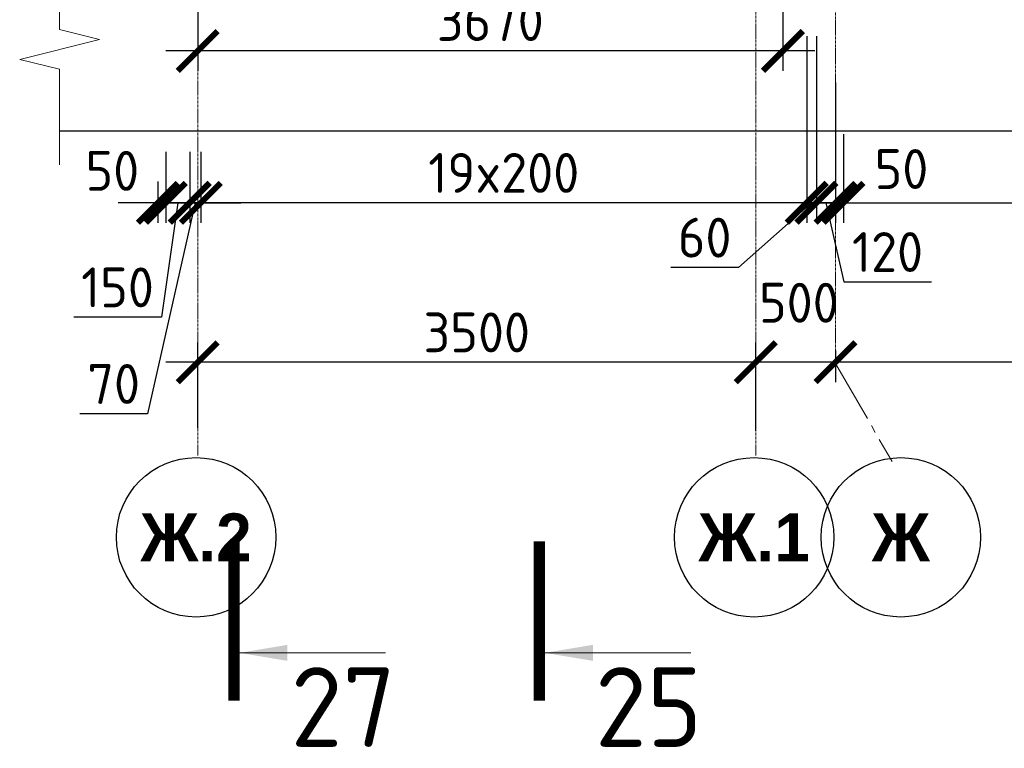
# Model space of a CAD drawing. Header units: millimetres. Extents: x 376598 to 1249954, y -318491 to -22134.
# Tile 128 of 256: x 601037 to 607212, y -150501 to -145929. Entities that reach past the tile are written whole.
import ezdxf

# ---------------------------------------------------------------- set-up
doc = ezdxf.new("R2010")
doc.units = ezdxf.units.MM
doc.linetypes.add('______5', pattern=[1100, 800, -100, 100, -100])
doc.linetypes.add('осевая', pattern=[50.8, 31.75, -6.35, 6.35, -6.35])
for name, color, linetype, lineweight in [('AF_Stena', 90, 'Continuous', 18), ('Оси', 40, '______5', 18), ('РАЗМЕРЫ', 1, 'Continuous', 9), ('Узлы', 7, 'Continuous', 0)]:
    doc.layers.add(name, color=color, linetype=linetype, lineweight=lineweight)
doc.styles.add('Century Gothic', font='GOTHIC.TTF')
doc.styles.add('GOST-2.304_Type-B', font='GOST_Common.ttf')
doc.dimstyles.new('СПДС', dxfattribs={"dimscale": 100, "dimtxt": 2.5, "dimasz": 2.5, "dimexe": 1.25, "dimexo": 0, "dimtad": 1, "dimdec": 0, "dimtxsty": 'GOST-2.304_Type-B', "dimblk": 'ARCHTICK', "dimcen": 2.5, "dimdle": 2, "dimadec": 0, "dimazin": 2, "dimtfac": 0.75, "dimtdec": 0, "dimtmove": 1, "dimatfit": 3, "dimfxl": 1, "dimtolj": 1, "dimarcsym": 1})

# ---------------------------------------------------------------- blocks, each defined once
blk = doc.blocks.new('NSY101')
at = {"color": 0, "linetype": 'ByBlock', "lineweight": -2}
blk.add_circle((0, 0), 50, dxfattribs=at)
blk = doc.blocks.new('_ArchTick')
at = {"color": 0, "linetype": 'ByBlock', "const_width": 0.15}
blk.add_lwpolyline([(-0.5, -0.5), (0.5, 0.5)], dxfattribs=at)
blk = doc.blocks.new('*D924')
at = {"layer": 'DEFPOINTS', "color": 0, "lineweight": 0, "transparency": 16777216}
for p in [(606153.5, -148004.3), (606153.5, -148078.4), (609253.5, -148893.9)]:
    blk.add_point(p, dxfattribs=at)
at = {"layer": 'РАЗМЕРЫ', "color": 0, "lineweight": -2, "transparency": 16777216}
for p, q in [((609253.5, -148893.9), (609253.5, -147953.4)), ((606153.5, -148004.3), (606153.5, -148203.4)), ((609453.5, -148078.4), (605953.5, -148078.4))]:
    blk.add_line(p, q, dxfattribs=at)
at = {"layer": 'РАЗМЕРЫ', "color": 0, "lineweight": -2, "transparency": 16777216, "xscale": 250, "yscale": 250, "zscale": 250, "rotation": 180}
blk.add_blockref('_ArchTick', (606153.5, -148078.4), dxfattribs=at)
at = {"layer": 'РАЗМЕРЫ', "color": 0, "lineweight": -2, "transparency": 16777216, "xscale": 250, "yscale": 250, "zscale": 250}
blk.add_blockref('_ArchTick', (609253.5, -148078.4), dxfattribs=at)
at = {"layer": 'РАЗМЕРЫ', "color": 0, "lineweight": 0, "transparency": 16777216, "insert": (607703.5, -147890.9), "char_height": 250, "attachment_point": 5, "style": 'GOST-2.304_Type-B'}
blk.add_mtext('\\A1;3100', dxfattribs=at)
blk = doc.blocks.new('*D925')
at = {"layer": 'DEFPOINTS', "color": 0, "lineweight": 0, "transparency": 16777216}
for p in [(606153.5, -148004.3), (605653.5, -148078.4), (605653.5, -148509.5)]:
    blk.add_point(p, dxfattribs=at)
at = {"layer": 'РАЗМЕРЫ', "color": 0, "lineweight": -2, "transparency": 16777216}
for p, q in [((605653.5, -148509.5), (605653.5, -147953.4)), ((606153.5, -148004.3), (606153.5, -148203.4)), ((606353.5, -148078.4), (605453.5, -148078.4))]:
    blk.add_line(p, q, dxfattribs=at)
at = {"layer": 'РАЗМЕРЫ', "color": 0, "lineweight": -2, "transparency": 16777216, "xscale": 250, "yscale": 250, "zscale": 250, "rotation": 180}
blk.add_blockref('_ArchTick', (605653.5, -148078.4), dxfattribs=at)
at = {"layer": 'РАЗМЕРЫ', "color": 0, "lineweight": -2, "transparency": 16777216, "xscale": 250, "yscale": 250, "zscale": 250}
blk.add_blockref('_ArchTick', (606153.5, -148078.4), dxfattribs=at)
at = {"layer": 'РАЗМЕРЫ', "color": 0, "lineweight": 0, "transparency": 16777216, "insert": (605923.9, -147704.9), "char_height": 250, "attachment_point": 5, "style": 'GOST-2.304_Type-B'}
blk.add_mtext('\\A1;500', dxfattribs=at)
blk = doc.blocks.new('*D926')
at = {"layer": 'DEFPOINTS', "color": 0, "lineweight": 0, "transparency": 16777216}
for p in [(602153.5, -148078.4), (602153.5, -148488.8), (605653.5, -148509.5)]:
    blk.add_point(p, dxfattribs=at)
at = {"layer": 'РАЗМЕРЫ', "color": 0, "lineweight": -2, "transparency": 16777216}
for p, q in [((602153.5, -148488.8), (602153.5, -147953.4)), ((605653.5, -148509.5), (605653.5, -147953.4)), ((605853.5, -148078.4), (601953.5, -148078.4))]:
    blk.add_line(p, q, dxfattribs=at)
at = {"layer": 'РАЗМЕРЫ', "color": 0, "lineweight": -2, "transparency": 16777216, "xscale": 250, "yscale": 250, "zscale": 250, "rotation": 180}
blk.add_blockref('_ArchTick', (602153.5, -148078.4), dxfattribs=at)
at = {"layer": 'РАЗМЕРЫ', "color": 0, "lineweight": -2, "transparency": 16777216, "xscale": 250, "yscale": 250, "zscale": 250}
blk.add_blockref('_ArchTick', (605653.5, -148078.4), dxfattribs=at)
at = {"layer": 'РАЗМЕРЫ', "color": 0, "lineweight": 0, "transparency": 16777216, "insert": (603903.5, -147890.9), "char_height": 250, "attachment_point": 5, "style": 'GOST-2.304_Type-B'}
blk.add_mtext('\\A1;3500', dxfattribs=at)
blk = doc.blocks.new('*D910')
at = {"layer": 'DEFPOINTS', "color": 0, "lineweight": 0, "transparency": 16777216}
for p in [(606153.5, -146627.3), (606203.5, -146696.9), (606203.5, -147077.8)]:
    blk.add_point(p, dxfattribs=at)
at = {"layer": 'РАЗМЕРЫ', "color": 0, "lineweight": -2, "transparency": 16777216}
for p, q in [((606153.5, -146627.3), (606153.5, -147202.8)), ((606203.5, -146696.9), (606203.5, -147202.8)), ((606153.5, -147077.8), (605903.5, -147077.8)), ((606153.5, -147077.8), (606203.5, -147077.8)), ((606203.5, -147077.8), (606453.5, -147077.8))]:
    blk.add_line(p, q, dxfattribs=at)
at = {"layer": 'РАЗМЕРЫ', "color": 0, "lineweight": -2, "transparency": 16777216, "xscale": 250, "yscale": 250, "zscale": 250}
blk.add_blockref('_ArchTick', (606153.5, -147077.8), dxfattribs=at)
at = {"layer": 'РАЗМЕРЫ', "color": 0, "lineweight": -2, "transparency": 16777216, "xscale": 250, "yscale": 250, "zscale": 250, "rotation": 180}
blk.add_blockref('_ArchTick', (606203.5, -147077.8), dxfattribs=at)
at = {"layer": 'РАЗМЕРЫ', "color": 0, "lineweight": 0, "transparency": 16777216, "insert": (606567.2, -146865.9), "char_height": 250, "attachment_point": 5, "style": 'GOST-2.304_Type-B'}
blk.add_mtext('\\A1;50', dxfattribs=at)
blk = doc.blocks.new('*D911')
at = {"layer": 'DEFPOINTS', "color": 0, "lineweight": 0, "transparency": 16777216}
for p in [(613003.5, -146596.9, -360), (606203.5, -146647.1), (613003.5, -147077.8)]:
    blk.add_point(p, dxfattribs=at)
at = {"layer": 'РАЗМЕРЫ', "color": 0, "lineweight": -2, "transparency": 16777216}
for p, q in [((613003.5, -146596.9), (613003.5, -147202.8)), ((606203.5, -146647.1), (606203.5, -147202.8)), ((606003.5, -147077.8), (613203.5, -147077.8))]:
    blk.add_line(p, q, dxfattribs=at)
at = {"layer": 'РАЗМЕРЫ', "color": 0, "lineweight": -2, "transparency": 16777216, "xscale": 250, "yscale": 250, "zscale": 250, "rotation": 180}
blk.add_blockref('_ArchTick', (606203.5, -147077.8), dxfattribs=at)
at = {"layer": 'РАЗМЕРЫ', "color": 0, "lineweight": -2, "transparency": 16777216, "xscale": 250, "yscale": 250, "zscale": 250}
blk.add_blockref('_ArchTick', (613003.5, -147077.8), dxfattribs=at)
at = {"layer": 'РАЗМЕРЫ', "color": 0, "lineweight": 0, "transparency": 16777216, "insert": (609603.5, -146890.3), "char_height": 250, "attachment_point": 5, "style": 'GOST-2.304_Type-B'}
blk.add_mtext('\\A1;34х200', dxfattribs=at)
blk = doc.blocks.new('*D913')
at = {"layer": 'DEFPOINTS', "color": 0, "lineweight": 0, "transparency": 16777216}
for p in [(606033.5, -146032, -360), (606153.5, -146322.1), (606033.5, -147077.8)]:
    blk.add_point(p, dxfattribs=at)
at = {"layer": 'РАЗМЕРЫ', "color": 0, "lineweight": -2, "transparency": 16777216}
for p, q in [((606033.5, -146032), (606033.5, -147202.8)), ((606153.5, -146322.1), (606153.5, -147202.8)), ((606033.5, -147077.8), (605783.5, -147077.8)), ((606153.5, -147077.8), (606033.5, -147077.8)), ((606153.5, -147077.8), (606033.5, -147077.8)), ((606093.5, -147077.8), (606205.2, -147574.2)), ((606153.5, -147077.8), (606403.5, -147077.8)), ((606205.2, -147574.2), (606755.2, -147574.2))]:
    blk.add_line(p, q, dxfattribs=at)
at = {"layer": 'РАЗМЕРЫ', "color": 0, "lineweight": -2, "transparency": 16777216, "xscale": 250, "yscale": 250, "zscale": 250}
blk.add_blockref('_ArchTick', (606033.5, -147077.8), dxfattribs=at)
at = {"layer": 'РАЗМЕРЫ', "color": 0, "lineweight": -2, "transparency": 16777216, "xscale": 250, "yscale": 250, "zscale": 250, "rotation": 180}
blk.add_blockref('_ArchTick', (606153.5, -147077.8), dxfattribs=at)
at = {"layer": 'РАЗМЕРЫ', "color": 0, "lineweight": 0, "transparency": 16777216, "insert": (606480.2, -147386.7), "char_height": 250, "attachment_point": 5, "style": 'GOST-2.304_Type-B'}
blk.add_mtext('\\A1;120', dxfattribs=at)
blk = doc.blocks.new('*D914')
at = {"layer": 'DEFPOINTS', "color": 0, "lineweight": 0, "transparency": 16777216}
for p in [(605973.1, -146032, -360), (606033.5, -146032, -360), (605973.1, -147077.8)]:
    blk.add_point(p, dxfattribs=at)
at = {"layer": 'РАЗМЕРЫ', "color": 0, "lineweight": -2, "transparency": 16777216}
for p, q in [((605973.1, -146032), (605973.1, -147202.8)), ((606033.5, -146032), (606033.5, -147202.8)), ((606003.3, -147077.8), (605545.6, -147484)), ((605973.1, -147077.8), (605723.1, -147077.8)), ((606033.5, -147077.8), (605973.1, -147077.8)), ((606033.5, -147077.8), (605973.1, -147077.8)), ((606033.5, -147077.8), (606283.5, -147077.8)), ((605545.6, -147484), (605120.6, -147484))]:
    blk.add_line(p, q, dxfattribs=at)
at = {"layer": 'РАЗМЕРЫ', "color": 0, "lineweight": -2, "transparency": 16777216, "xscale": 250, "yscale": 250, "zscale": 250}
blk.add_blockref('_ArchTick', (605973.1, -147077.8), dxfattribs=at)
at = {"layer": 'РАЗМЕРЫ', "color": 0, "lineweight": -2, "transparency": 16777216, "xscale": 250, "yscale": 250, "zscale": 250, "rotation": 180}
blk.add_blockref('_ArchTick', (606033.5, -147077.8), dxfattribs=at)
at = {"layer": 'РАЗМЕРЫ', "color": 0, "lineweight": 0, "transparency": 16777216, "insert": (605333.1, -147296.5), "char_height": 250, "attachment_point": 5, "style": 'GOST-2.304_Type-B'}
blk.add_mtext('\\A1;60', dxfattribs=at)
blk = doc.blocks.new('*D915')
at = {"layer": 'DEFPOINTS', "color": 0, "lineweight": 0, "transparency": 16777216}
for p in [(605973.1, -146337.1, -200), (602173.1, -146757.3, 160), (602173.1, -147077.8)]:
    blk.add_point(p, dxfattribs=at)
at = {"layer": 'РАЗМЕРЫ', "color": 0, "lineweight": -2, "transparency": 16777216}
for p, q in [((605973.1, -146337.1), (605973.1, -147202.8)), ((602173.1, -146757.3), (602173.1, -147202.8)), ((606173.1, -147077.8), (601973.1, -147077.8))]:
    blk.add_line(p, q, dxfattribs=at)
at = {"layer": 'РАЗМЕРЫ', "color": 0, "lineweight": -2, "transparency": 16777216, "xscale": 250, "yscale": 250, "zscale": 250, "rotation": 180}
blk.add_blockref('_ArchTick', (602173.1, -147077.8), dxfattribs=at)
at = {"layer": 'РАЗМЕРЫ', "color": 0, "lineweight": -2, "transparency": 16777216, "xscale": 250, "yscale": 250, "zscale": 250}
blk.add_blockref('_ArchTick', (605973.1, -147077.8), dxfattribs=at)
at = {"layer": 'РАЗМЕРЫ', "color": 0, "lineweight": 0, "transparency": 16777216, "insert": (604073.1, -146890.3), "char_height": 250, "attachment_point": 5, "style": 'GOST-2.304_Type-B'}
blk.add_mtext('\\A1;19x200', dxfattribs=at)
blk = doc.blocks.new('*D916')
at = {"layer": 'DEFPOINTS', "color": 0, "lineweight": 0, "transparency": 16777216}
for p in [(602103.5, -146757.2, -360), (602173.1, -146757.3, 160), (602103.5, -147077.8)]:
    blk.add_point(p, dxfattribs=at)
at = {"layer": 'РАЗМЕРЫ', "color": 0, "lineweight": -2, "transparency": 16777216}
for p, q in [((602103.5, -146757.2), (602103.5, -147202.8)), ((602173.1, -146757.3), (602173.1, -147202.8)), ((602138.3, -147077.8), (601838.3, -148402)), ((602103.5, -147077.8), (601853.5, -147077.8)), ((602173.1, -147077.8), (602103.5, -147077.8)), ((602173.1, -147077.8), (602103.5, -147077.8)), ((602173.1, -147077.8), (602423.1, -147077.8)), ((601838.3, -148402), (601414.4, -148402))]:
    blk.add_line(p, q, dxfattribs=at)
at = {"layer": 'РАЗМЕРЫ', "color": 0, "lineweight": -2, "transparency": 16777216, "xscale": 250, "yscale": 250, "zscale": 250}
blk.add_blockref('_ArchTick', (602103.5, -147077.8), dxfattribs=at)
at = {"layer": 'РАЗМЕРЫ', "color": 0, "lineweight": -2, "transparency": 16777216, "xscale": 250, "yscale": 250, "zscale": 250, "rotation": 180}
blk.add_blockref('_ArchTick', (602173.1, -147077.8), dxfattribs=at)
at = {"layer": 'РАЗМЕРЫ', "color": 0, "lineweight": 0, "transparency": 16777216, "insert": (601626.4, -148214.5), "char_height": 250, "attachment_point": 5, "style": 'GOST-2.304_Type-B'}
blk.add_mtext('\\A1;70', dxfattribs=at)
blk = doc.blocks.new('*D917')
at = {"layer": 'DEFPOINTS', "color": 0, "lineweight": 0, "transparency": 16777216}
for p in [(601953.5, -146757.2), (602103.5, -146757.2, -360), (601953.5, -147077.8)]:
    blk.add_point(p, dxfattribs=at)
at = {"layer": 'РАЗМЕРЫ', "color": 0, "lineweight": -2, "transparency": 16777216}
for p, q in [((601953.5, -146757.2), (601953.5, -147202.8)), ((602103.5, -146757.2), (602103.5, -147202.8)), ((602303.5, -147077.8), (601753.5, -147077.8)), ((602028.5, -147077.8), (601925.4, -147796)), ((601925.4, -147796), (601375.4, -147796))]:
    blk.add_line(p, q, dxfattribs=at)
at = {"layer": 'РАЗМЕРЫ', "color": 0, "lineweight": -2, "transparency": 16777216, "xscale": 250, "yscale": 250, "zscale": 250, "rotation": 180}
blk.add_blockref('_ArchTick', (601953.5, -147077.8), dxfattribs=at)
at = {"layer": 'РАЗМЕРЫ', "color": 0, "lineweight": -2, "transparency": 16777216, "xscale": 250, "yscale": 250, "zscale": 250}
blk.add_blockref('_ArchTick', (602103.5, -147077.8), dxfattribs=at)
at = {"layer": 'РАЗМЕРЫ', "color": 0, "lineweight": 0, "transparency": 16777216, "insert": (601650.4, -147608.5), "char_height": 250, "attachment_point": 5, "style": 'GOST-2.304_Type-B'}
blk.add_mtext('\\A1;150', dxfattribs=at)
blk = doc.blocks.new('*D918')
at = {"layer": 'DEFPOINTS', "color": 0, "lineweight": 0, "transparency": 16777216}
for p in [(601953.5, -146757.2), (601903.5, -146944.9), (601903.5, -147077.8)]:
    blk.add_point(p, dxfattribs=at)
at = {"layer": 'РАЗМЕРЫ', "color": 0, "lineweight": -2, "transparency": 16777216}
for p, q in [((601953.5, -146757.2), (601953.5, -147202.8)), ((601903.5, -146944.9), (601903.5, -147202.8)), ((601903.5, -147077.8), (601653.5, -147077.8)), ((601953.5, -147077.8), (601903.5, -147077.8)), ((601953.5, -147077.8), (602203.5, -147077.8))]:
    blk.add_line(p, q, dxfattribs=at)
at = {"layer": 'РАЗМЕРЫ', "color": 0, "lineweight": -2, "transparency": 16777216, "xscale": 250, "yscale": 250, "zscale": 250}
blk.add_blockref('_ArchTick', (601903.5, -147077.8), dxfattribs=at)
at = {"layer": 'РАЗМЕРЫ', "color": 0, "lineweight": -2, "transparency": 16777216, "xscale": 250, "yscale": 250, "zscale": 250, "rotation": 180}
blk.add_blockref('_ArchTick', (601953.5, -147077.8), dxfattribs=at)
at = {"layer": 'РАЗМЕРЫ', "color": 0, "lineweight": 0, "transparency": 16777216, "insert": (601617.8, -146877.5), "char_height": 250, "attachment_point": 5, "style": 'GOST-2.304_Type-B'}
blk.add_mtext('\\A1;50', dxfattribs=at)
blk = doc.blocks.new('*D934')
at = {"layer": 'DEFPOINTS', "color": 0, "lineweight": 0, "transparency": 16777216}
for p in [(605823.5, -145139.5, -720), (602153.5, -145305.6), (602153.5, -146125.1)]:
    blk.add_point(p, dxfattribs=at)
at = {"layer": 'РАЗМЕРЫ', "color": 0, "lineweight": -2, "transparency": 16777216}
for p, q in [((605823.5, -145139.5), (605823.5, -146250.1)), ((602153.5, -145305.6), (602153.5, -146250.1)), ((606023.5, -146125.1), (601953.5, -146125.1))]:
    blk.add_line(p, q, dxfattribs=at)
at = {"layer": 'РАЗМЕРЫ', "color": 0, "lineweight": -2, "transparency": 16777216, "xscale": 250, "yscale": 250, "zscale": 250, "rotation": 180}
blk.add_blockref('_ArchTick', (602153.5, -146125.1), dxfattribs=at)
at = {"layer": 'РАЗМЕРЫ', "color": 0, "lineweight": -2, "transparency": 16777216, "xscale": 250, "yscale": 250, "zscale": 250}
blk.add_blockref('_ArchTick', (605823.5, -146125.1), dxfattribs=at)
at = {"layer": 'РАЗМЕРЫ', "color": 0, "lineweight": 0, "transparency": 16777216, "insert": (603988.5, -145937.6), "char_height": 250, "attachment_point": 5, "style": 'GOST-2.304_Type-B'}
blk.add_mtext('\\A1;3670', dxfattribs=at)

msp = doc.modelspace()

# ---------------------------------------------------------------- linework, layer by layer
at = {"color": 7, "linetype": 'Continuous', "lineweight": 25, "transparency": 33554687}
msp.add_line((613803.5, -146627.6), (601286.8, -146627.6), dxfattribs=at)
at = {"layer": 'AF_Stena', "lineweight": 20}
for points in [[(601286.8, -145935.4), (601286.8, -145463.6)], [(601286.8, -145935.4), (601286.8, -145990.4)], [(601286.8, -145990.4), (601536.8, -146052.9)], [(601536.8, -146052.9), (601036.8, -146177.9)], [(601036.8, -146177.9), (601286.8, -146240.4)], [(601286.8, -146240.4), (601286.8, -146295.4)], [(601286.8, -146295.4), (601286.8, -146839.5)]]:
    msp.add_lwpolyline(points, dxfattribs=at)
at = {"layer": 'Оси', "color": 16, "linetype": 'осевая', "lineweight": 0, "ltscale": 0.5, "transparency": 33554687}
for p, q in [((602153.5, -148663.1), (602153.5, -139733.7)), ((605653.5, -148663.1), (605653.5, -139733.7)), ((606153.5, -148085.7), (606153.5, -139733.7))]:
    msp.add_line(p, q, dxfattribs=at)
at = {"layer": 'Оси', "color": 16, "linetype": '______5', "lineweight": 0, "ltscale": 0.5, "transparency": 33554687}
msp.add_line((606153.5, -148085.7), (606508.9, -148701.3), dxfattribs=at)
at = {"layer": 'Узлы', "color": 1, "linetype": 'Continuous', "lineweight": 0}
for p, q in [((602380.8, -149901.7, 200), (603330.8, -149901.7, 200)), ((604296.4, -149901.7, 200), (605246.4, -149901.7, 200))]:
    msp.add_line(p, q, dxfattribs=at)
at = {"layer": 'Узлы', "color": 1, "linetype": 'Continuous', "lineweight": 0, "const_width": 70, "elevation": 200}
for points in [[(602380.8, -150201.7), (602380.8, -149201.7)], [(604296.4, -150201.7), (604296.4, -149201.7)]]:
    msp.add_lwpolyline(points, dxfattribs=at)
at = {"layer": 'Узлы', "color": 1, "linetype": 'Continuous', "lineweight": 0}
for points in [[(602415.8, -149901.7, 200), (602716.3, -149952, 200), (602716.3, -149851.4, 200)], [(604331.4, -149901.7, 200), (604631.8, -149952, 200), (604631.8, -149851.4, 200)]]:
    msp.add_solid(points, dxfattribs=at)

# ---------------------------------------------------------------- block references
at = {"layer": 'Оси', "color": 16, "linetype": 'Continuous', "lineweight": 25, "transparency": 33554687, "xscale": 9.999999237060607, "yscale": 9.999999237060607, "zscale": 9.999999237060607, "rotation": 90.00000000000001}
for p in [(602143.4, -149176.7), (605643.4, -149176.7), (606563.4, -149176.7)]:
    msp.add_blockref('NSY101', p, dxfattribs=at)

# ---------------------------------------------------------------- texts
at = {"layer": 'Оси', "color": 16, "linetype": 'Continuous', "lineweight": 25, "transparency": 33554687, "char_height": 300, "attachment_point": 5, "style": 'Century Gothic'}
for s, insert, width in [('\\A1;{\\fCentury Gothic|i0|b1;\\H300.000000;\\W1.000000;\\C16;Ж.2}\\P', (602143.4, -149176.7), 890), ('\\A1;{\\fCentury Gothic|i0|b1;\\H300.000000;\\W1.000000;\\C16;Ж.1}\\P', (605643.4, -149176.7), 890), ('\\A1;{\\fCentury Gothic|i0|b1;\\H300.000000;\\W1.000000;\\C16;Ж}\\P', (606563.4, -149176.7), 540)]:
    msp.add_mtext(s, dxfattribs=dict(at, insert=insert, width=width))
at = {"layer": 'Узлы', "color": 1, "linetype": 'Continuous', "lineweight": 0, "char_height": 500, "attachment_point": 5, "style": 'GOST-2.304_Type-B'}
for s, insert in [('27', (603065.8, -150241.7, 200)), ('25', (604981.4, -150241.7, 200))]:
    msp.add_mtext_dynamic_manual_height_columns(s, width=723.88, gutter_width=25, heights=[0], dxfattribs=dict(at, insert=insert))

# ---------------------------------------------------------------- dimensions: what is measured, and where the dimension line sits
at = {"layer": 'РАЗМЕРЫ', "color": 4, "lineweight": 0}
dim = msp.add_linear_dim(base=(602153.5, -146125.1), p1=(605823.5, -145139.5, -720), p2=(602153.5, -145305.6), dimstyle='СПДС', dxfattribs=at)
dim.commit()
dim.dimension.update_dxf_attribs({"geometry": '*D934', "text_midpoint": (603988.5, -145937.6)})
at = {"layer": 'РАЗМЕРЫ', "lineweight": 0}
for base, p1, p2, picture, middle in [((605973.1, -147077.8, 160), (606033.5, -146032, -200), (605973.1, -146032, -200), '*D914', (605483.1, -147484, 160)), ((606033.5, -147077.8, 160), (606153.5, -146322.1, 160), (606033.5, -146032, -200), '*D913', (606267.7, -147574.2, 160))]:
    dim = msp.add_linear_dim(base=base, p1=p1, p2=p2, angle=180, dimstyle='СПДС', dxfattribs=at)
    dim.commit()
    dim.dimension.update_dxf_attribs({"geometry": picture, "text_midpoint": middle, "dimtype": 160})
at = {"layer": 'РАЗМЕРЫ', "color": 1, "lineweight": 0}
dim = msp.add_linear_dim(base=(602173.1, -147077.8), p1=(605973.1, -146337.1, -200), p2=(602173.1, -146757.3, 160), angle=180, text='19x200', dimstyle='СПДС', dxfattribs=at)
dim.commit()
dim.dimension.update_dxf_attribs({"geometry": '*D915', "text_midpoint": (604073.1, -146890.3)})
at = {"layer": 'РАЗМЕРЫ', "lineweight": 0}
dim = msp.add_linear_dim(base=(613003.5, -147077.8, 160), p1=(606203.5, -146647.1, 160), p2=(613003.5, -146596.9, -200), angle=180, text='34х200', dimstyle='СПДС', dxfattribs=at)
dim.commit()
dim.dimension.update_dxf_attribs({"geometry": '*D911', "text_midpoint": (609603.5, -146890.3, 160)})
at = {"layer": 'РАЗМЕРЫ', "color": 4, "lineweight": 0}
dim = msp.add_linear_dim(base=(606203.5, -147077.8, 160), p1=(606153.5, -146627.3, 160), p2=(606203.5, -146696.9, 160), angle=180, dimstyle='СПДС', dxfattribs=at)
dim.commit()
dim.dimension.update_dxf_attribs({"geometry": '*D910', "text_midpoint": (606567.2, -147053.4, 160), "dimtype": 160})
at = {"layer": 'РАЗМЕРЫ', "color": 1, "lineweight": 0}
for base, p1, p2, picture, middle in [((601903.5, -147077.8), (601953.5, -146757.2), (601903.5, -146944.9), '*D918', (601617.8, -147065)), ((601953.5, -147077.8), (602103.5, -146757.2, -360), (601953.5, -146757.2), '*D917', (601862.9, -147796)), ((602103.5, -147077.8), (602173.1, -146757.3, 160), (602103.5, -146757.2, -360), '*D916', (601775.8, -148402)), ((605653.5, -148078.4), (606153.5, -148004.3), (605653.5, -148509.5), '*D925', (605923.9, -147892.4))]:
    dim = msp.add_linear_dim(base=base, p1=p1, p2=p2, angle=180, dimstyle='СПДС', dxfattribs=at)
    dim.commit()
    dim.dimension.update_dxf_attribs({"geometry": picture, "text_midpoint": middle, "dimtype": 160})
for base, p1, p2, picture, middle in [((602153.5, -148078.4), (605653.5, -148509.5), (602153.5, -148488.8), '*D926', (603903.5, -147890.9)), ((606153.5, -148078.4), (609253.5, -148893.9), (606153.5, -148004.3), '*D924', (607703.5, -147890.9))]:
    dim = msp.add_linear_dim(base=base, p1=p1, p2=p2, angle=180, dimstyle='СПДС', dxfattribs=at)
    dim.commit()
    dim.dimension.update_dxf_attribs({"geometry": picture, "text_midpoint": middle})

doc.saveas('drawing.dxf')
